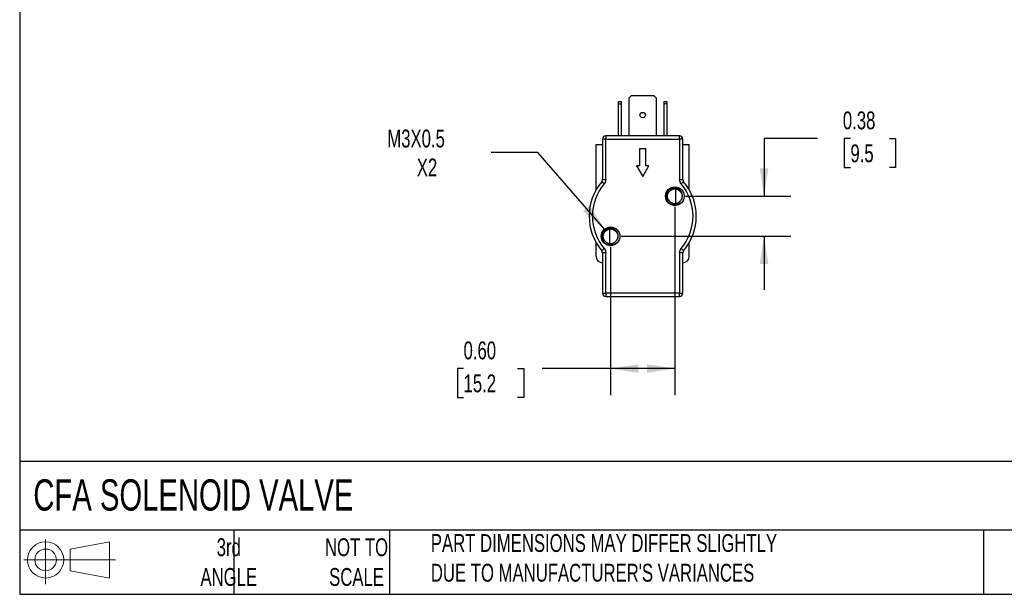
# Model space of a CAD drawing. Header units: inches. Extents: x 0.5 to 21.5, y 0.5 to 16.5.
# Tile 1 of 6: x 0.5 to 9.7, y 0.5 to 5.9. Entities that reach past the tile are written whole.
import ezdxf

# ---------------------------------------------------------------- set-up
doc = ezdxf.new("R2010")
doc.units = ezdxf.units.IN
doc.header["$LTSCALE"] = 2
doc.header["$MEASUREMENT"] = 0
doc.linetypes.add('SLD-Solid', pattern=[0])
doc.layers.add('DIMENSIONS', color=140, linetype='SLD-Solid', lineweight=25)
doc.layers.add('TEXT', color=140, linetype='SLD-Solid', lineweight=25)
doc.layers.add('SLD-DEFPOINTS', color=7, linetype='Continuous')
doc.styles.add('SLDTEXTSTYLE0', font='TXT', dxfattribs={"width": 0.7})
doc.dimstyles.new('SLDDIMSTYLE2', dxfattribs={"dimtxt": 0.169922, "dimasz": 0.26, "dimexe": 0, "dimexo": 0.0625, "dimgap": 0.04248, "dimtad": 0, "dimtih": 1, "dimtoh": 1, "dimrnd": 1e-09, "dimdsep": 46, "dimtxsty": 'SLDTEXTSTYLE0', "dimsah": 1, "dimcen": 0.09, "dimadec": 0, "dimazin": 2, "dimtfac": 1, "dimtmove": 0, "dimatfit": 0, "dimfxl": 0, "dimfrac": 2, "dimtolj": 1, "dimtzin": 12, "dimarcsym": 0})
doc.dimstyles.new('SLDDIMSTYLE3', dxfattribs={"dimtxt": 0.169922, "dimasz": 0.26, "dimexe": 0, "dimexo": 0.0625, "dimgap": 0.04248, "dimtad": 0, "dimtih": 1, "dimtoh": 1, "dimrnd": 1e-09, "dimzin": 12, "dimdsep": 46, "dimtxsty": 'SLDTEXTSTYLE0', "dimsah": 1, "dimcen": 0, "dimadec": 0, "dimazin": 3, "dimtfac": 1, "dimtofl": 0, "dimtmove": 0, "dimatfit": 3, "dimfxl": 0, "dimfrac": 2, "dimtolj": 1, "dimtzin": 12, "dimarcsym": 0})
doc.dimstyles.new('SLDDIMSTYLE7', dxfattribs={"dimtxt": 0.169922, "dimasz": 0.26, "dimexe": 0, "dimexo": 0.0625, "dimgap": 0.04248, "dimtad": 0, "dimtih": 1, "dimtoh": 1, "dimrnd": 1e-09, "dimzin": 0, "dimdsep": 46, "dimtxsty": 'SLDTEXTSTYLE0', "dimsah": 1, "dimcen": 0.09, "dimadec": 0, "dimazin": 0, "dimtfac": 1, "dimtofl": 0, "dimtmove": 0, "dimatfit": 3, "dimfxl": 0, "dimfrac": 2, "dimtolj": 1, "dimtzin": 12, "dimarcsym": 0})

# ---------------------------------------------------------------- blocks, each defined once
blk = doc.blocks.new('Block11')
at = {"color": 7, "linetype": 'SLD-Solid', "lineweight": 18}
for p, q in [((0.2038, 0.4182), (0.2038, 0)), ((0.4315, 0.3281), (0.8012, 0.3962)), ((0.8012, 0.3962), (0.8012, 0.0576)), ((0.4315, 0.1257), (0.4315, 0.3281)), ((0, 0.2269), (0.8562, 0.2269)), ((0.4315, 0.1257), (0.8012, 0.0576))]:
    blk.add_line(p, q, dxfattribs=at)
for radius in [0.1693, 0.1012]:
    blk.add_circle((0.2038, 0.2269), radius, dxfattribs=at)
blk = doc.blocks.new('Block12')
at = {"layer": 'SLD-DEFPOINTS'}
blk.add_blockref('Block11', (0, 0), dxfattribs=at)
blk = doc.blocks.new('_D_10')
at = {"layer": 'DIMENSIONS'}
for p, q in [((7.952, 4.7607), (7.452, 4.7607)), ((7.452, 4.7607), (7.452, 4.2219)), ((8.2585, 4.7607), (8.2014, 4.7607)), ((8.2014, 4.7607), (8.2014, 4.4906)), ((8.622, 4.7607), (8.6791, 4.7607)), ((8.6791, 4.7607), (8.6791, 4.4906)), ((8.2014, 4.4906), (8.2585, 4.4906)), ((8.6791, 4.4906), (8.622, 4.4906)), ((6.7182, 4.2219), (7.702, 4.2219)), ((6.1182, 3.8469), (7.702, 3.8469)), ((7.452, 3.8469), (7.452, 3.3469))]:
    blk.add_line(p, q, dxfattribs=at)
for points in [[(7.452, 4.2219), (7.492, 4.4819), (7.412, 4.4819)], [(7.452, 3.8469), (7.412, 3.5869), (7.492, 3.5869)]]:
    blk.add_solid(points, dxfattribs=at)
at = {"layer": 'DIMENSIONS', "char_height": 0.16667, "attachment_point": 1, "style": 'SLDTEXTSTYLE0'}
for s, insert in [('0.38', (8.1878, 5.0135)), ('9.5', (8.2585, 4.7054))]:
    blk.add_mtext(s, dxfattribs=dict(at, insert=insert))
blk = doc.blocks.new('_D_11')
at = {"layer": 'DIMENSIONS'}
for p, q in [((6.6182, 4.1219), (6.6182, 2.3604)), ((6.0182, 3.7469), (6.0182, 2.3604)), ((4.6453, 2.6104), (4.5882, 2.6104)), ((4.5882, 2.6104), (4.5882, 2.3404)), ((5.1502, 2.6104), (5.2073, 2.6104)), ((5.2073, 2.6104), (5.2073, 2.3404)), ((6.0182, 2.6104), (5.3805, 2.6104)), ((6.6182, 2.6104), (6.0182, 2.6104)), ((4.5882, 2.3404), (4.6453, 2.3404)), ((5.2073, 2.3404), (5.1502, 2.3404))]:
    blk.add_line(p, q, dxfattribs=at)
for points in [[(6.0182, 2.6104), (6.2782, 2.5704), (6.2782, 2.6504)], [(6.6182, 2.6104), (6.3582, 2.6504), (6.3582, 2.5704)]]:
    blk.add_solid(points, dxfattribs=at)
at = {"layer": 'DIMENSIONS', "char_height": 0.16667, "attachment_point": 1, "style": 'SLDTEXTSTYLE0'}
for s, insert in [('0.60', (4.6453, 2.8633)), ('15.2', (4.6453, 2.5552))]:
    blk.add_mtext(s, dxfattribs=dict(at, insert=insert))
blk = doc.blocks.new('_D_12')
at = {"layer": 'DIMENSIONS'}
for p, q in [((5.3403, 4.6288), (4.9028, 4.6288)), ((5.9612, 3.9127), (5.3403, 4.6288))]:
    blk.add_line(p, q, dxfattribs=at)
blk.add_solid([(5.9612, 3.9127), (5.8211, 4.1353), (5.7606, 4.0829)], dxfattribs=at)
at = {"layer": 'DIMENSIONS', "char_height": 0.16667, "attachment_point": 1, "style": 'SLDTEXTSTYLE0'}
for s, insert in [('M3X0.5', (3.9333, 4.8437)), ('X2', (4.2088, 4.5736))]:
    blk.add_mtext(s, dxfattribs=dict(at, insert=insert))

msp = doc.modelspace()

# ---------------------------------------------------------------- linework, layer by layer
for p, q in [((6.1932, 5.1405), (6.2144, 5.1617)), ((6.2144, 5.1617), (6.422, 5.1617)), ((6.422, 5.1617), (6.4432, 5.1405)), ((6.0882, 5.1057), (6.1192, 5.1057)), ((6.0882, 5.1057), (6.0882, 5.0845)), ((6.0882, 5.0845), (6.0882, 4.7844)), ((6.0882, 5.0845), (6.1192, 5.0845)), ((6.1192, 5.0845), (6.1192, 5.1057)), ((6.1192, 4.7844), (6.1192, 5.0845)), ((6.1932, 4.7844), (6.1932, 5.1405)), ((6.4432, 5.1405), (6.4432, 4.7844)), ((6.5172, 5.1057), (6.5482, 5.1057)), ((6.5172, 5.1057), (6.5172, 5.0845)), ((6.5172, 5.0845), (6.5172, 4.7844)), ((6.5482, 5.0845), (6.5172, 5.0845)), ((6.5482, 5.0845), (6.5482, 5.1057)), ((6.5482, 4.7844), (6.5482, 5.0845)), ((6.6632, 4.7844), (5.9732, 4.7844)), ((5.9732, 4.7844), (5.9732, 4.7544)), ((6.6632, 4.7544), (6.6632, 4.7844)), ((5.8832, 4.281), (5.8832, 4.7037)), ((5.8832, 4.7037), (5.9432, 4.7037)), ((5.9432, 4.7544), (5.9432, 4.3763)), ((5.9732, 4.7544), (5.9432, 4.7544)), ((5.9732, 4.3763), (5.9732, 4.7544)), ((5.9732, 4.7544), (6.6632, 4.7544)), ((6.6632, 4.7544), (6.6632, 4.3763)), ((6.6932, 4.7544), (6.6632, 4.7544)), ((6.6932, 4.3763), (6.6932, 4.7544)), ((6.6932, 4.7037), (6.7532, 4.7037)), ((6.7532, 4.281), (6.7532, 4.7037)), ((6.2882, 4.6644), (6.2882, 4.5044)), ((6.3482, 4.6644), (6.2882, 4.6644)), ((6.3482, 4.5044), (6.3482, 4.6644)), ((6.2882, 4.5044), (6.2607, 4.5044)), ((6.2607, 4.5044), (6.3182, 4.4044)), ((6.3182, 4.4044), (6.3757, 4.5044)), ((6.3757, 4.5044), (6.3482, 4.5044)), ((5.959, 4.3376), (5.9361, 4.357)), ((5.9432, 4.3763), (5.9732, 4.3763)), ((6.6632, 4.3763), (6.6932, 4.3763)), ((6.7003, 4.357), (6.6773, 4.3376)), ((6.6287, 4.1548), (6.6287, 4.2893)), ((6.5586, 4.1898), (6.5575, 4.1913)), ((6.0076, 3.9141), (6.0076, 3.7798)), ((5.8832, 3.6597), (5.8832, 3.7879)), ((6.7532, 3.6597), (6.7532, 3.7879)), ((5.9361, 3.7119), (5.959, 3.7313)), ((5.9432, 3.6926), (5.9432, 3.3144)), ((5.9732, 3.6926), (5.9432, 3.6926)), ((5.9732, 3.3144), (5.9732, 3.6926)), ((6.6632, 3.6926), (6.6632, 3.3144)), ((6.6932, 3.6926), (6.6632, 3.6926)), ((6.6773, 3.7313), (6.7003, 3.7119)), ((6.6932, 3.3144), (6.6932, 3.6926)), ((5.9432, 3.3144), (5.9732, 3.3144)), ((6.6632, 3.3144), (5.9732, 3.3144)), ((5.9732, 3.3144), (5.9732, 3.2844)), ((6.6632, 3.3144), (6.6932, 3.3144)), ((6.6632, 3.2844), (6.6632, 3.3144)), ((5.9732, 3.2844), (6.6632, 3.2844))]:
    msp.add_line(p, q)
for centre, radius in [((6.3182, 4.9797), 0.025), ((6.6182, 4.2219), 0.087), ((6.0182, 3.8469), 0.087)]:
    msp.add_circle(centre, radius)
for centre, radius, start, end in [((5.9732, 4.7544), 0.03, 90, 180), ((6.6632, 4.7544), 0.03, 0, 90), ((6.3182, 4.0344), 0.5, 139.83152, 220.16848), ((5.9132, 4.3763), 0.03, 319.83152, 0), ((6.7232, 4.3763), 0.03, 180, 220.16848), ((6.3182, 4.0344), 0.5, 319.83152, 40.16848), ((6.6182, 4.2219), 0.068, 227.69265, 317.69265), ((6.6182, 4.2219), 0.0849, 264.74709, 309.74709), ((6.0182, 3.8469), 0.068, 227.69265, 317.69265), ((6.0182, 3.8469), 0.0849, 264.74709, 309.74709), ((5.9132, 3.6926), 0.03, 0, 40.16848), ((6.7232, 3.6926), 0.03, 139.83152, 180), ((5.9432, 3.6597), 0.06, 180, 270), ((6.6932, 3.6597), 0.06, 270, 0), ((5.9732, 3.3144), 0.03, 180, 270), ((6.6632, 3.3144), 0.03, 270, 0)]:
    msp.add_arc(centre, radius, start, end)
for points, knots in [([(5.959, 4.3376), (5.8875, 4.2528), (5.8482, 4.1454), (5.8482, 3.9235), (5.8875, 3.8161), (5.959, 3.7313)], [0, 0, 0, 0, 0.5, 0.5, 1, 1, 1, 1]), ([(6.6885, 4.2219), (6.6887, 4.2269), (6.6884, 4.2318), (6.6868, 4.2416), (6.6855, 4.2464), (6.6801, 4.2601), (6.6746, 4.2686), (6.6642, 4.279), (6.6603, 4.2822), (6.6521, 4.2877), (6.6477, 4.2899), (6.6386, 4.2937), (6.6338, 4.2951), (6.6242, 4.2969), (6.6193, 4.2973), (6.6093, 4.2972), (6.6044, 4.2967), (6.5948, 4.2947), (6.5901, 4.2932), (6.581, 4.2894), (6.5766, 4.2871), (6.5685, 4.2816), (6.5646, 4.2784), (6.5576, 4.2715), (6.5545, 4.2677), (6.5489, 4.2595), (6.5465, 4.2552), (6.5406, 4.2417), (6.5383, 4.2319), (6.5379, 4.2219)], [0, 0, 0, 0, 0.0625, 0.0625, 0.125, 0.125, 0.25, 0.25, 0.3125, 0.3125, 0.375, 0.375, 0.4375, 0.4375, 0.5, 0.5, 0.5625, 0.5625, 0.625, 0.625, 0.6875, 0.6875, 0.75, 0.75, 0.8125, 0.8125, 0.875, 0.875, 1, 1, 1, 1]), ([(6.5724, 4.1716), (6.5677, 4.1768), (6.5577, 4.1877), (6.5513, 4.206), (6.5495, 4.2247), (6.5525, 4.2436), (6.5629, 4.2637), (6.5799, 4.2797), (6.6012, 4.2891), (6.6245, 4.291), (6.6471, 4.2849), (6.6663, 4.2718), (6.6801, 4.253), (6.6855, 4.2353), (6.6866, 4.2178), (6.6844, 4.2009), (6.6772, 4.189), (6.6736, 4.1832)], [0, 0, 0, 0, 0.067481, 0.14123, 0.181702, 0.249184, 0.32293, 0.396706, 0.470456, 0.544237, 0.617988, 0.691758, 0.765513, 0.839264, 0.866943, 0.934425, 1, 1, 1, 1]), ([(6.5379, 4.2219), (6.5378, 4.2168), (6.538, 4.2117), (6.5396, 4.2017), (6.5408, 4.1967), (6.5442, 4.1871), (6.5463, 4.1825), (6.5514, 4.1737), (6.5544, 4.1695), (6.5611, 4.1618), (6.5647, 4.1583), (6.5727, 4.1519), (6.577, 4.1491), (6.5904, 4.1419), (6.6002, 4.1387), (6.6104, 4.1374)], [0, 0, 0, 0, 0.125, 0.125, 0.25, 0.25, 0.375, 0.375, 0.5, 0.5, 0.625, 0.625, 0.75, 0.75, 1, 1, 1, 1]), ([(6.6725, 4.1566), (6.6646, 4.1517), (6.656, 4.1482), (6.6378, 4.1442), (6.6286, 4.1439), (6.6101, 4.1463), (6.6014, 4.1492), (6.5852, 4.1583), (6.5782, 4.1643), (6.5724, 4.1716)], [0, 0, 0, 0, 0.25, 0.25, 0.5, 0.5, 0.75, 0.75, 1, 1, 1, 1]), ([(6.6685, 4.1762), (6.6715, 4.1792), (6.6742, 4.1825), (6.679, 4.1895), (6.6811, 4.1933), (6.6862, 4.205), (6.6882, 4.2134), (6.6885, 4.2219)], [0, 0, 0, 0, 0.25, 0.25, 0.5, 0.5, 1, 1, 1, 1]), ([(6.0685, 3.8012), (6.0746, 3.8073), (6.0794, 3.8144), (6.0862, 3.8301), (6.0882, 3.8385), (6.0889, 3.8557), (6.0877, 3.8642), (6.0823, 3.8805), (6.0782, 3.8881), (6.0702, 3.8981), (6.0672, 3.9012), (6.0608, 3.9068), (6.0573, 3.9093), (6.05, 3.9138), (6.0462, 3.9156), (6.0382, 3.9187), (6.0341, 3.92), (6.0257, 3.9217), (6.0215, 3.9221), (6.013, 3.9224), (6.0086, 3.9221), (6.0002, 3.9209), (5.9961, 3.92), (5.9879, 3.9174), (5.9839, 3.9157), (5.9763, 3.9118), (5.9727, 3.9096), (5.9659, 3.9045), (5.9627, 3.9016), (5.9568, 3.8954), (5.9541, 3.8921), (5.9493, 3.8851), (5.9471, 3.8813), (5.9417, 3.8697), (5.9394, 3.8615), (5.9374, 3.8444), (5.9378, 3.8358), (5.9413, 3.819), (5.9444, 3.8109), (5.9507, 3.7998), (5.9532, 3.7962), (5.9585, 3.7896), (5.9614, 3.7865), (5.9709, 3.7779), (5.9781, 3.7731), (5.9935, 3.7659), (6.0019, 3.7635), (6.0104, 3.7624)], [0, 0, 0, 0, 0.0625, 0.0625, 0.125, 0.125, 0.1875, 0.1875, 0.25, 0.25, 0.28125, 0.28125, 0.3125, 0.3125, 0.34375, 0.34375, 0.375, 0.375, 0.40625, 0.40625, 0.4375, 0.4375, 0.46875, 0.46875, 0.5, 0.5, 0.53125, 0.53125, 0.5625, 0.5625, 0.59375, 0.59375, 0.625, 0.625, 0.6875, 0.6875, 0.75, 0.75, 0.8125, 0.8125, 0.84375, 0.84375, 0.875, 0.875, 0.9375, 0.9375, 1, 1, 1, 1]), ([(5.9724, 3.7966), (5.9673, 3.8024), (5.9569, 3.8138), (5.9511, 3.8323), (5.9496, 3.851), (5.9528, 3.8699), (5.9641, 3.8903), (5.9816, 3.9058), (6.0032, 3.9146), (6.0265, 3.9157), (6.0489, 3.9091), (6.0678, 3.8954), (6.081, 3.8762), (6.0857, 3.859), (6.0865, 3.8415), (6.0842, 3.8249), (6.0765, 3.813), (6.073, 3.8076)], [0, 0, 0, 0, 0.073555, 0.147125, 0.181197, 0.254745, 0.328313, 0.401906, 0.475475, 0.549076, 0.622646, 0.696239, 0.76981, 0.843381, 0.864686, 0.938234, 1, 1, 1, 1]), ([(6.0725, 3.7816), (6.0685, 3.7792), (6.0644, 3.7771), (6.0559, 3.7736), (6.0514, 3.7722), (6.0423, 3.7702), (6.0378, 3.7697), (6.0286, 3.7693), (6.0239, 3.7695), (6.0147, 3.7707), (6.0103, 3.7717), (6.0016, 3.7746), (5.9973, 3.7765), (5.9852, 3.7833), (5.9782, 3.7893), (5.9724, 3.7966)], [0, 0, 0, 0, 0.125, 0.125, 0.25, 0.25, 0.375, 0.375, 0.5, 0.5, 0.625, 0.625, 0.75, 0.75, 1, 1, 1, 1])]:
    msp.add_open_spline(points, degree=3, knots=knots)
for points in [[(5.9732, 4.3763), (5.9732, 4.3621), (5.9682, 4.3484), (5.959, 4.3376)], [(6.6773, 4.3376), (6.6682, 4.3484), (6.6632, 4.3621), (6.6632, 4.3763)], [(6.7882, 4.0344), (6.7882, 4.1454), (6.7489, 4.2528), (6.6773, 4.3376)], [(6.6773, 3.7313), (6.7489, 3.8161), (6.7882, 3.9235), (6.7882, 4.0344)], [(6.0668, 3.8945), (6.0672, 3.8941), (6.0675, 3.8938), (6.0678, 3.8934)], [(5.959, 3.7313), (5.9682, 3.7204), (5.9732, 3.7067), (5.9732, 3.6926)], [(6.6632, 3.6926), (6.6632, 3.7067), (6.6682, 3.7204), (6.6773, 3.7313)]]:
    msp.add_open_spline(points, degree=3)
at = {"layer": 'TEXT'}
for p, q in [((0.5, 16.5), (0.5, 0.5)), ((21.5, 1.7422), (0.5, 1.7422)), ((21.5, 1.1), (0.5, 1.1)), ((2.5, 1.1), (2.5, 0.5)), ((3.9537, 1.1), (3.9537, 0.5)), ((9.4997, 1.1), (9.4997, 0.5)), ((0.5, 0.5), (21.5, 0.5))]:
    msp.add_line(p, q, dxfattribs=at)

# ---------------------------------------------------------------- block references
at = {"layer": 'SLD-DEFPOINTS'}
msp.add_blockref('Block12', (0.5384, 0.5948), dxfattribs=at)

# ---------------------------------------------------------------- texts
at = {"layer": 'TEXT', "style": 'SLDTEXTSTYLE0'}
for s, insert, char_height, attachment_point in [('CFA SOLENOID VALVE', (0.6272, 1.5749), 0.291667, 1), ('3rd^JANGLE', (2.4526, 1.0234), 0.16667, 2), ('NOT TO^JSCALE', (3.6459, 1.0234), 0.166667, 2), ("PART DIMENSIONS MAY DIFFER SLIGHTLY ^JDUE TO MANUFACTURER'S VARIANCES", (4.3401, 1.063), 0.166667, 1)]:
    msp.add_mtext(s, dxfattribs=dict(at, insert=insert, char_height=char_height, attachment_point=attachment_point))

# ---------------------------------------------------------------- dimensions: what is measured, and where the dimension line sits
at = {"layer": 'DIMENSIONS'}
dim = msp.add_linear_dim(base=(7.4520310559, 4.2219379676), p1=(6.0181854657, 3.8469379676), p2=(6.6181854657, 4.2219379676), angle=90, dimstyle='SLDDIMSTYLE2', dxfattribs=at)
dim.commit()
dim.dimension.update_dxf_attribs({"geometry": '_D_10', "text_midpoint": (7.4520310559, 4.7606540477), "dimtype": 160})
dim = msp.add_diameter_dim_2p(p1=(6.0752, 3.7812), p2=(5.9612, 3.9127), text='M3X0.5\\PX2', dimstyle='SLDDIMSTYLE3', override={"dimpost": '<>'}, dxfattribs=at)
dim.commit()
dim.dimension.update_dxf_attribs({"geometry": '_D_12', "text_midpoint": (4.3556, 4.6288), "dimtype": 163})
dim = msp.add_linear_dim(base=(6.0182, 2.6104), p1=(6.6182, 4.2219), p2=(6.0182, 3.8469), dimstyle='SLDDIMSTYLE7', dxfattribs=at)
dim.commit()
dim.dimension.update_dxf_attribs({"geometry": '_D_11', "text_midpoint": (4.8977, 2.6104), "dimtype": 160})

doc.saveas('drawing.dxf')
